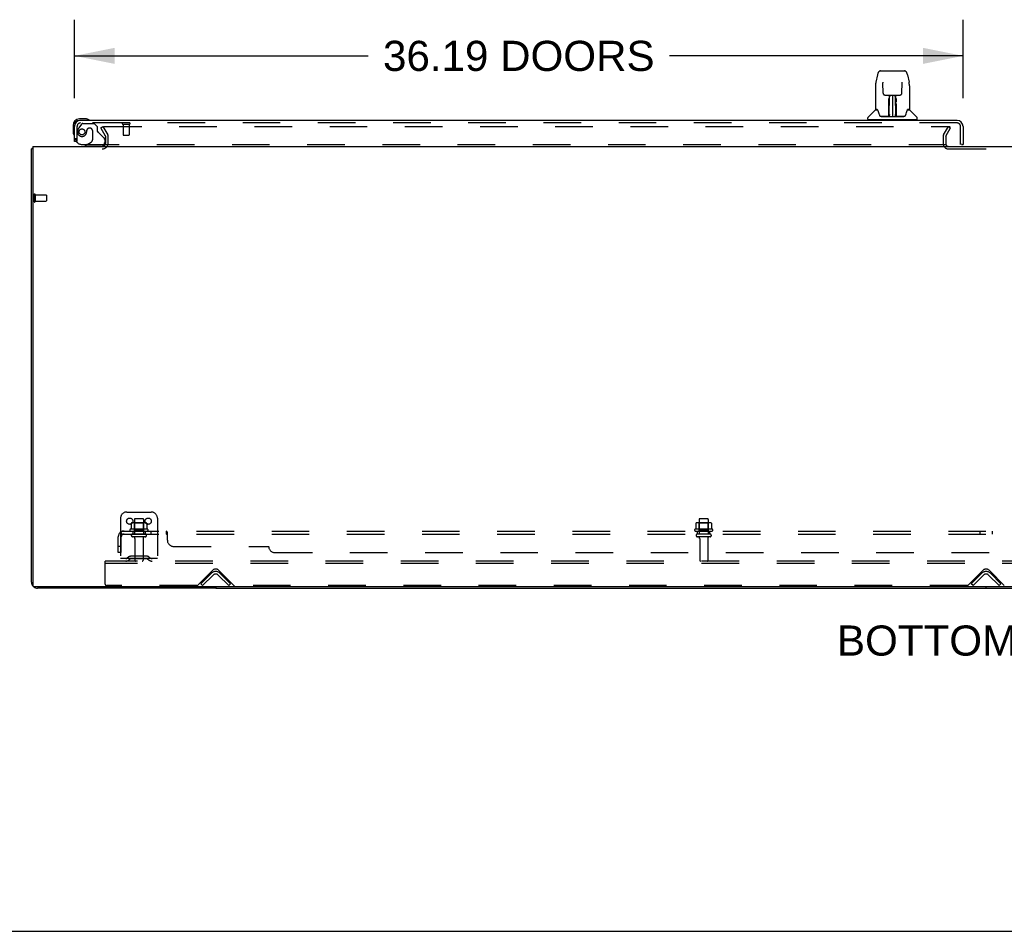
# Model space of a CAD drawing. Header units: inches. Extents: x 0 to 278, y 0 to 180.
# Tile 2 of 84: x 57 to 97, y 0 to 37. Entities that reach past the tile are written whole.
import ezdxf

# ---------------------------------------------------------------- set-up
doc = ezdxf.new("R2010")
doc.units = ezdxf.units.IN
doc.header["$LTSCALE"] = 15.310625
doc.header["$MEASUREMENT"] = 0
doc.linetypes.add('HIDDEN', pattern=[0.2, 0.1, -0.1])
doc.layers.get('0').update_dxf_attribs({"linetype": 'CONTINUOUS'})
for name, color, linetype in [('DEFAULT_2', 8, 'HIDDEN'), ('DIMENSIONS', 7, 'CONTINUOUS'), ('LEFTHAND_DOOR_ASSEMBLY', 7, 'CONTINUOUS'), ('SUBPANEL', 7, 'CONTINUOUS')]:
    doc.layers.add(name, color=color, linetype=linetype)
doc.styles.get("Standard").update_dxf_attribs({"font": 'arial.ttf'})
doc.dimstyles.new('DIMSTYLE_1', dxfattribs={"dimtxt": 1.228125, "dimasz": 1.6375, "dimexe": 0.09, "dimexo": 0.07, "dimgap": 0.0375, "dimtad": 0, "dimtih": 1, "dimtoh": 1, "dimzin": 4, "dimdsep": 46, "dimtxsty": 'Standard', "dimblk": '_FILLED', "dimblk1": '_FILLED', "dimblk2": '_FILLED', "dimcen": 0.09, "dimadec": 3, "dimazin": 1, "dimtfac": 1, "dimtdec": 3, "dimtofl": 0, "dimtmove": 0, "dimatfit": 3, "dimldrblk": '_FILLED', "dimfxl": 0, "dimtolj": 1, "dimtzin": 4, "dimarcsym": 0})

# ---------------------------------------------------------------- blocks, each defined once
blk = doc.blocks.new('_FILLED')
at = {"color": 0, "linetype": 'ByBlock'}
blk.add_solid([(0, 0), (-1, 0.2), (-1, -0.2)], dxfattribs=at)
blk = doc.blocks.new('*D6')
at = {"layer": 'DIMENSIONS', "color": 2, "linetype": 'Continuous'}
for p, q in [((59.447, 33.936), (59.447, 37.14)), ((95.634, 33.936), (95.634, 37.14)), ((59.447, 35.666), (71.402, 35.666)), ((95.634, 35.666), (83.679, 35.666))]:
    blk.add_line(p, q, dxfattribs=at)
at = {"layer": 'DIMENSIONS', "color": 2, "linetype": 'Continuous', "xscale": 1.6375, "yscale": 1.6375, "zscale": 1.6375, "rotation": 180}
blk.add_blockref('_FILLED', (59.447, 35.666), dxfattribs=at)
at = {"layer": 'DIMENSIONS', "color": 2, "linetype": 'Continuous', "xscale": 1.6375, "yscale": 1.6375, "zscale": 1.6375}
blk.add_blockref('_FILLED', (95.634, 35.666), dxfattribs=at)
at = {"layer": 'DIMENSIONS', "color": 2, "linetype": 'Continuous', "insert": (77.541, 36.28), "char_height": 1.22812, "width": 11.04856, "attachment_point": 2, "line_spacing_factor": 0.9}
blk.add_mtext('36.19 DOORS', dxfattribs=at)

msp = doc.modelspace()

# ---------------------------------------------------------------- linework, layer by layer
at = {"color": 3, "linetype": 'Continuous'}
for p, q in [((57.697, 14.225), (57.697, 31.875)), ((57.749, 31.979), (57.749, 14.091)), ((57.749, 31.979), (135.395, 31.979)), ((135.335, 14.031), (57.809, 14.031)), ((65.197, 13.979), (57.943, 13.979))]:
    msp.add_line(p, q, dxfattribs=at)
at = {"color": 7, "linetype": 'Continuous'}
for p, q in [((57.749, 31.875), (57.697, 31.875)), ((65.197, 14.031), (65.197, 13.979)), ((65.197, 13.979), (127.947, 13.979)), ((96.572, 13.979), (96.572, 14.031)), ((0, 0), (278.375, 0))]:
    msp.add_line(p, q, dxfattribs=at)
at = {"color": 3, "linetype": 'Continuous'}
for points in [[(57.732, 31.891), (57.725, 31.889), (57.721, 31.888), (57.717, 31.887), (57.714, 31.887), (57.712, 31.886), (57.709, 31.885), (57.706, 31.884), (57.704, 31.883), (57.702, 31.882), (57.7, 31.881), (57.699, 31.88), (57.698, 31.879), (57.697, 31.878), (57.697, 31.876), (57.697, 31.875)], [(57.749, 31.895), (57.749, 31.894), (57.745, 31.893), (57.74, 31.892), (57.736, 31.891), (57.732, 31.891)]]:
    msp.add_lwpolyline(points, dxfattribs=at)
for centre, radius, start, end in [((60.575, 32.121), 0.142, 270, 333.5334), ((57.943, 14.225), 0.246, 180, 219.4399), ((57.809, 14.091), 0.06, 180, 270), ((57.943, 14.225), 0.246, 230.5601, 270)]:
    msp.add_arc(centre, radius, start, end, dxfattribs=at)
at = {"layer": 'DEFAULT_2', "color": 8, "linetype": 'HIDDEN'}
for p, q in [((60.517, 32.739), (60.607, 32.791)), ((60.713, 32.4), (60.517, 32.739)), ((60.607, 32.791), (60.803, 32.452)), ((60.653, 32.791), (95.103, 32.791)), ((94.84, 32.452), (95.036, 32.791)), ((94.93, 32.4), (95.126, 32.739)), ((95.036, 32.791), (95.126, 32.739)), ((60.718, 32.121), (60.718, 32.383)), ((60.822, 32.121), (60.822, 32.383)), ((94.822, 32.383), (94.822, 32.094)), ((94.926, 32.383), (94.926, 32.094)), ((95.041, 31.875), (98.103, 31.875)), ((57.801, 30.017), (57.801, 29.733)), ((57.844, 30.017), (57.844, 29.733)), ((57.844, 29.999), (58.291, 29.999)), ((57.844, 29.751), (58.291, 29.751)), ((58.301, 29.989), (58.301, 29.761)), ((61.572, 17.083), (62.572, 17.083)), ((61.322, 16.833), (61.322, 15.083)), ((61.753, 16.622), (61.753, 16.404)), ((62.327, 16.644), (61.816, 16.644)), ((61.888, 16.624), (61.868, 16.644)), ((61.884, 16.778), (61.884, 16.183)), ((61.888, 16.328), (61.888, 16.624)), ((62.255, 16.624), (61.888, 16.624)), ((62.229, 16.808), (61.914, 16.808)), ((62.255, 16.624), (62.275, 16.644)), ((62.255, 16.328), (62.255, 16.624)), ((62.259, 16.778), (62.259, 16.183)), ((62.391, 16.622), (62.391, 16.404)), ((62.822, 16.833), (62.822, 15.083)), ((84.753, 16.622), (84.753, 16.404)), ((85.327, 16.644), (84.816, 16.644)), ((84.888, 16.624), (84.868, 16.644)), ((84.884, 16.778), (84.884, 16.183)), ((84.888, 16.328), (84.888, 16.624)), ((85.255, 16.624), (84.888, 16.624)), ((85.229, 16.808), (84.914, 16.808)), ((85.255, 16.624), (85.275, 16.644)), ((85.255, 16.328), (85.255, 16.624)), ((85.259, 16.778), (85.259, 16.183)), ((85.391, 16.622), (85.391, 16.404)), ((62.428, 16.378), (61.716, 16.378)), ((61.738, 16.308), (62.406, 16.308)), ((62.329, 16.183), (61.814, 16.183)), ((62.329, 16.073), (61.814, 16.073)), ((61.888, 16.328), (61.868, 16.308)), ((62.255, 16.328), (61.888, 16.328)), ((62.255, 16.328), (62.275, 16.308)), ((85.428, 16.378), (84.716, 16.378)), ((84.738, 16.308), (85.406, 16.308)), ((85.329, 16.183), (84.814, 16.183)), ((85.329, 16.073), (84.814, 16.073)), ((84.888, 16.328), (84.868, 16.308)), ((85.255, 16.328), (84.888, 16.328)), ((85.255, 16.328), (85.275, 16.308)), ((61.907, 16.01), (61.907, 15.113)), ((62.237, 16.01), (62.237, 15.113)), ((84.907, 16.01), (84.907, 15.113)), ((85.237, 16.01), (85.237, 15.113)), ((61.665, 15.255), (61.597, 15.206)), ((62.412, 15.277), (61.731, 15.277)), ((61.897, 15.277), (61.897, 15.173)), ((62.247, 15.277), (62.247, 15.173)), ((62.479, 15.255), (62.547, 15.206)), ((60.697, 14.979), (60.697, 15.083)), ((132.447, 15.083), (60.697, 15.083)), ((60.697, 14.145), (60.697, 14.979)), ((132.447, 14.979), (60.697, 14.979)), ((62.822, 15.187), (61.322, 15.187)), ((61.725, 15.171), (61.657, 15.122)), ((62.412, 15.173), (61.731, 15.173)), ((62.418, 15.171), (62.486, 15.122)), ((64.456, 14.092), (65.064, 14.7)), ((64.593, 14.156), (65.023, 14.586)), ((64.666, 14.083), (65.096, 14.512)), ((65.298, 14.512), (65.727, 14.083)), ((65.329, 14.7), (65.938, 14.092)), ((65.371, 14.586), (65.801, 14.156)), ((95.831, 14.092), (96.439, 14.7)), ((95.968, 14.156), (96.398, 14.586)), ((96.041, 14.083), (96.471, 14.512)), ((96.673, 14.512), (97.102, 14.083)), ((96.704, 14.7), (97.313, 14.092)), ((96.746, 14.586), (97.176, 14.156)), ((64.434, 14.083), (60.759, 14.083)), ((64.666, 14.083), (64.593, 14.156)), ((65.727, 14.083), (65.801, 14.156)), ((95.809, 14.083), (65.959, 14.083)), ((96.041, 14.083), (95.968, 14.156)), ((97.102, 14.083), (97.176, 14.156))]:
    msp.add_line(p, q, dxfattribs=at)
for points in [[(60.633, 32.774), (60.633, 32.776), (60.634, 32.778), (60.634, 32.78), (60.635, 32.781), (60.636, 32.783), (60.638, 32.785), (60.639, 32.786), (60.641, 32.787), (60.643, 32.789), (60.645, 32.79), (60.647, 32.79), (60.649, 32.791), (60.651, 32.791), (60.653, 32.791)], [(60.635, 32.766), (60.635, 32.768), (60.634, 32.77), (60.634, 32.772), (60.633, 32.774), (60.633, 32.774)], [(61.759, 16.632), (61.757, 16.631), (61.756, 16.63), (61.755, 16.629), (61.754, 16.627), (61.753, 16.625), (61.753, 16.624), (61.753, 16.622)], [(62.385, 16.632), (62.386, 16.631), (62.388, 16.63), (62.389, 16.629), (62.39, 16.627), (62.39, 16.625), (62.391, 16.624), (62.391, 16.622)], [(84.759, 16.632), (84.757, 16.631), (84.756, 16.63), (84.755, 16.629), (84.754, 16.627), (84.753, 16.625), (84.753, 16.624), (84.753, 16.622)], [(85.385, 16.632), (85.386, 16.631), (85.388, 16.63), (85.389, 16.629), (85.39, 16.627), (85.39, 16.625), (85.391, 16.624), (85.391, 16.622)], [(61.753, 16.404), (61.753, 16.403), (61.753, 16.402), (61.752, 16.401), (61.752, 16.4), (61.752, 16.399), (61.751, 16.399), (61.751, 16.398), (61.751, 16.398), (61.75, 16.397), (61.75, 16.397), (61.75, 16.397), (61.749, 16.397), (61.749, 16.396), (61.749, 16.396), (61.748, 16.396), (61.748, 16.396), (61.748, 16.396), (61.748, 16.395)], [(62.396, 16.395), (62.396, 16.396), (62.395, 16.396), (62.395, 16.396), (62.395, 16.396), (62.395, 16.396), (62.394, 16.397), (62.394, 16.397), (62.394, 16.397), (62.393, 16.397), (62.393, 16.398), (62.393, 16.398), (62.392, 16.399), (62.392, 16.399), (62.392, 16.4), (62.391, 16.401), (62.391, 16.402), (62.391, 16.403), (62.391, 16.404)], [(84.753, 16.404), (84.753, 16.403), (84.753, 16.402), (84.752, 16.401), (84.752, 16.4), (84.752, 16.399), (84.751, 16.399), (84.751, 16.398), (84.751, 16.398), (84.75, 16.397), (84.75, 16.397), (84.75, 16.397), (84.749, 16.397), (84.749, 16.396), (84.749, 16.396), (84.748, 16.396), (84.748, 16.396), (84.748, 16.396), (84.748, 16.395)], [(85.396, 16.395), (85.396, 16.396), (85.395, 16.396), (85.395, 16.396), (85.395, 16.396), (85.395, 16.396), (85.394, 16.397), (85.394, 16.397), (85.394, 16.397), (85.393, 16.397), (85.393, 16.398), (85.393, 16.398), (85.392, 16.399), (85.392, 16.399), (85.392, 16.4), (85.391, 16.401), (85.391, 16.402), (85.391, 16.403), (85.391, 16.404)]]:
    msp.add_lwpolyline(points, dxfattribs=at)
for centre in [(61.697, 16.708), (62.447, 16.708)]:
    msp.add_circle(centre, 0.128, dxfattribs=at)
for centre, radius, start, end in [((60.575, 32.121), 0.246, 270, 360), ((60.575, 32.121), 0.142, 333.5334, 360), ((60.685, 32.383), 0.033, 0, 30), ((60.685, 32.383), 0.137, 0, 30), ((94.959, 32.383), 0.137, 150, 180), ((95.041, 32.094), 0.219, 180, 270), ((94.959, 32.383), 0.033, 150, 180), ((95.041, 32.094), 0.115, 180, 270), ((57.822, 30.017), 0.0215, 0, 180), ((57.822, 29.733), 0.0215, 180, 360), ((58.291, 29.989), 0.01, 0, 90), ((58.291, 29.761), 0.01, 270, 360), ((61.572, 16.833), 0.25, 90, 180), ((62.572, 16.833), 0.25, 0, 90), ((61.816, 16.503), 0.141, 90, 113.95), ((61.914, 16.778), 0.03, 90, 180), ((62.229, 16.778), 0.03, 0, 90), ((62.327, 16.503), 0.141, 66.05, 90), ((84.816, 16.503), 0.141, 90, 113.95), ((84.914, 16.778), 0.03, 90, 180), ((85.229, 16.778), 0.03, 0, 90), ((85.327, 16.503), 0.141, 66.05, 90), ((61.738, 16.346), 0.0384, 124.4497, 270), ((62.072, 15.778), 0.698, 117.6814, 120.6631), ((61.814, 16.128), 0.055, 90, 270), ((61.844, 16.01), 0.0625, 0, 90), ((62.299, 16.01), 0.0625, 90, 180), ((62.329, 16.128), 0.055, 270, 90), ((62.072, 15.778), 0.698, 59.3369, 62.3186), ((62.406, 16.346), 0.0384, 270, 55.5503), ((84.738, 16.346), 0.0384, 124.4497, 270), ((85.072, 15.778), 0.698, 117.6814, 120.6631), ((84.814, 16.128), 0.055, 90, 270), ((84.844, 16.01), 0.0625, 0, 90), ((85.299, 16.01), 0.0625, 90, 180), ((85.329, 16.128), 0.055, 270, 90), ((85.072, 15.778), 0.698, 59.3369, 62.3186), ((85.406, 16.346), 0.0384, 270, 55.5503), ((61.731, 15.163), 0.114, 90, 125.7539), ((62.412, 15.163), 0.114, 54.2461, 90), ((61.536, 15.291), 0.104, 270, 305.7539), ((61.536, 15.291), 0.208, 270, 305.7539), ((61.731, 15.163), 0.01, 90, 125.7539), ((61.937, 15.113), 0.03, 180, 270), ((62.207, 15.113), 0.03, 270, 360), ((62.412, 15.163), 0.01, 54.2461, 90), ((62.608, 15.291), 0.208, 234.2461, 270), ((62.608, 15.291), 0.104, 234.2461, 270), ((84.937, 15.113), 0.03, 180, 270), ((85.207, 15.113), 0.03, 270, 360), ((65.197, 14.412), 0.246, 45, 135), ((65.197, 14.568), 0.188, 45, 135), ((65.197, 14.412), 0.142, 45, 135), ((96.572, 14.412), 0.246, 45, 135), ((96.572, 14.568), 0.188, 45, 135), ((96.572, 14.412), 0.142, 45, 135), ((60.759, 14.145), 0.0625, 180, 270), ((64.434, 14.113), 0.03, 270, 315), ((65.959, 14.113), 0.03, 225, 270), ((95.809, 14.113), 0.03, 270, 315)]:
    msp.add_arc(centre, radius, start, end, dxfattribs=at)
at = {"layer": 'LEFTHAND_DOOR_ASSEMBLY', "color": 7, "linetype": 'Continuous'}
for p, q in [((92.151, 34.898), (92.085, 34.593)), ((92.275, 35.052), (93.244, 35.052)), ((93.244, 35.052), (93.244, 35.052)), ((93.368, 34.898), (93.433, 34.593)), ((92.371, 34.588), (92.372, 34.584)), ((92.372, 34.584), (92.372, 34.58)), ((92.372, 34.58), (92.372, 34.574)), ((92.372, 34.574), (92.372, 34.563)), ((92.379, 34.146), (92.372, 34.563)), ((93.139, 34.146), (93.147, 34.569)), ((93.147, 34.578), (93.147, 34.583)), ((93.147, 34.569), (93.147, 34.578)), ((92.07, 34.449), (92.07, 33.486)), ((92.07, 34.449), (92.07, 34.449)), ((93.448, 34.449), (93.448, 33.486)), ((92.46, 34.068), (92.52, 34.068)), ((92.56, 34.069), (92.958, 34.069)), ((92.609, 33.899), (92.609, 33.929)), ((92.609, 33.865), (92.609, 33.899)), ((92.609, 33.828), (92.609, 33.865)), ((92.609, 33.79), (92.609, 33.828)), ((92.616, 33.714), (92.617, 33.79)), ((92.617, 33.714), (92.616, 33.694)), ((92.616, 33.694), (92.616, 33.686)), ((92.616, 33.686), (92.618, 33.686)), ((92.62, 34.069), (92.617, 33.714)), ((92.617, 33.935), (92.617, 33.904)), ((92.617, 33.904), (92.617, 33.868)), ((92.617, 33.868), (92.617, 33.83)), ((92.617, 33.83), (92.617, 33.79)), ((92.618, 33.686), (92.617, 33.61)), ((92.633, 33.844), (92.618, 33.844)), ((92.618, 33.826), (92.632, 33.826)), ((92.622, 33.209), (92.637, 34.069)), ((92.645, 34.069), (92.645, 34.064)), ((92.645, 34.064), (92.645, 34.015)), ((92.759, 34.069), (92.759, 33.198)), ((92.874, 34.015), (92.873, 34.069)), ((92.897, 33.209), (92.882, 34.069)), ((92.901, 33.844), (92.886, 33.844)), ((92.886, 33.826), (92.901, 33.826)), ((92.902, 33.714), (92.899, 34.069)), ((92.9, 33.686), (92.901, 33.61)), ((92.902, 33.849), (92.901, 33.886)), ((92.902, 33.81), (92.902, 33.849)), ((92.903, 33.714), (92.902, 33.81)), ((92.902, 33.694), (92.902, 33.714)), ((92.902, 33.686), (92.902, 33.694)), ((92.903, 33.695), (92.903, 33.705)), ((92.903, 33.667), (92.903, 33.695)), ((92.909, 33.929), (92.909, 33.899)), ((92.909, 33.899), (92.909, 33.865)), ((92.909, 33.865), (92.91, 33.828)), ((92.91, 33.828), (92.91, 33.79)), ((92.999, 34.068), (93.059, 34.068)), ((92.062, 33.461), (91.767, 33.166)), ((92.139, 33.478), (92.078, 33.478)), ((92.083, 33.47), (92.144, 33.47)), ((92.141, 33.475), (92.142, 33.474)), ((92.605, 33.222), (92.608, 33.543)), ((92.615, 33.517), (92.608, 33.517)), ((92.612, 33.222), (92.615, 33.517)), ((92.616, 33.263), (92.618, 33.354)), ((92.617, 33.61), (92.617, 33.61)), ((92.617, 33.602), (92.617, 33.609)), ((92.618, 33.591), (92.617, 33.602)), ((92.62, 33.602), (92.617, 33.602)), ((92.617, 33.6), (92.626, 33.6)), ((92.618, 33.354), (92.618, 33.59)), ((92.893, 33.6), (92.901, 33.6)), ((92.901, 33.602), (92.899, 33.602)), ((92.901, 33.609), (92.901, 33.608)), ((92.901, 33.608), (92.901, 33.596)), ((92.901, 33.596), (92.901, 33.593)), ((92.901, 33.593), (92.901, 33.592)), ((92.901, 33.354), (92.901, 33.59)), ((92.901, 33.354), (92.903, 33.263)), ((92.904, 33.517), (92.906, 33.222)), ((92.911, 33.543), (92.913, 33.222)), ((93.372, 33.466), (93.376, 33.474)), ((93.374, 33.47), (93.436, 33.47)), ((93.376, 33.474), (93.376, 33.474)), ((93.38, 33.478), (93.38, 33.478)), ((93.44, 33.478), (93.38, 33.478)), ((93.457, 33.461), (93.752, 33.166)), ((59.906, 33.097), (59.65, 33.097)), ((59.693, 33.037), (59.65, 33.037)), ((59.944, 33.094), (59.906, 33.097)), ((91.755, 33.084), (91.755, 33.139)), ((91.763, 33.076), (93.755, 33.076)), ((91.814, 33.076), (91.814, 33.037)), ((92.607, 33.202), (92.274, 33.202)), ((92.295, 33.194), (93.224, 33.194)), ((92.608, 33.202), (92.607, 33.202)), ((92.609, 33.198), (92.608, 33.199)), ((92.611, 33.204), (92.611, 33.202)), ((92.615, 33.234), (92.616, 33.263)), ((92.615, 33.234), (92.616, 33.21)), ((92.615, 33.224), (92.615, 33.234)), ((92.615, 33.217), (92.615, 33.224)), ((92.615, 33.215), (92.615, 33.217)), ((92.615, 33.213), (92.615, 33.215)), ((92.615, 33.213), (92.615, 33.213)), ((92.615, 33.212), (92.615, 33.213)), ((92.621, 33.199), (92.626, 33.194)), ((92.632, 33.277), (92.623, 33.277)), ((92.625, 33.202), (92.624, 33.202)), ((92.632, 33.277), (92.63, 33.2)), ((92.63, 33.2), (92.759, 33.198)), ((92.759, 33.198), (92.888, 33.2)), ((92.888, 33.2), (92.887, 33.277)), ((92.896, 33.277), (92.887, 33.277)), ((92.892, 33.194), (92.898, 33.199)), ((92.895, 33.202), (92.893, 33.202)), ((92.903, 33.263), (92.903, 33.236)), ((92.903, 33.236), (92.904, 33.223)), ((92.903, 33.21), (92.903, 33.234)), ((92.903, 33.21), (92.903, 33.208)), ((92.904, 33.223), (92.904, 33.22)), ((92.904, 33.22), (92.904, 33.217)), ((92.904, 33.217), (92.904, 33.216)), ((92.904, 33.216), (92.904, 33.214)), ((92.904, 33.214), (92.904, 33.213)), ((92.904, 33.213), (92.904, 33.212)), ((92.904, 33.212), (92.904, 33.211)), ((92.907, 33.202), (92.907, 33.204)), ((92.907, 33.204), (92.908, 33.203)), ((92.909, 33.197), (92.91, 33.198)), ((93.245, 33.202), (92.912, 33.202)), ((93.704, 33.076), (93.704, 33.037)), ((93.763, 33.084), (93.763, 33.139)), ((59.387, 32.834), (59.387, 32.577)), ((59.387, 32.577), (59.39, 32.539)), ((59.447, 32.834), (59.447, 32.79)), ((59.522, 32.183), (59.447, 32.183)), ((59.958, 32.058), (59.889, 32.018)), ((59.889, 31.979), (59.889, 32.018)), ((95.572, 32.058), (95.634, 32.058))]:
    msp.add_line(p, q, dxfattribs=at)
at = {"layer": 'LEFTHAND_DOOR_ASSEMBLY', "color": 3, "linetype": 'Continuous'}
for p, q in [((95.388, 33.037), (59.693, 33.037)), ((59.447, 32.183), (59.447, 32.79)), ((95.634, 32.79), (95.634, 32.058))]:
    msp.add_line(p, q, dxfattribs=at)
at = {"layer": 'LEFTHAND_DOOR_ASSEMBLY', "color": 8, "linetype": 'HIDDEN'}
for p, q in [((95.388, 32.933), (59.693, 32.933)), ((59.791, 32.912), (60.243, 32.912)), ((60.369, 32.786), (60.243, 32.912)), ((61.409, 32.89), (61.693, 32.89)), ((61.427, 32.89), (61.427, 32.443)), ((61.675, 32.89), (61.675, 32.443)), ((59.551, 32.183), (59.551, 32.79)), ((59.727, 32.878), (59.625, 32.734)), ((59.948, 32.622), (59.948, 32.633)), ((60.079, 32.72), (60.046, 32.72)), ((60.177, 32.622), (60.177, 32.242)), ((60.369, 32.786), (60.369, 32.607)), ((60.427, 32.548), (60.647, 32.329)), ((95.53, 32.058), (95.53, 32.79)), ((59.551, 32.183), (59.522, 32.183)), ((59.958, 32.058), (60.127, 32.156)), ((60.676, 32.258), (60.676, 32.136)), ((61.437, 32.433), (61.665, 32.433)), ((59.739, 32.058), (95.572, 32.058)), ((60.519, 31.979), (59.889, 31.979))]:
    msp.add_line(p, q, dxfattribs=at)
at = {"layer": 'LEFTHAND_DOOR_ASSEMBLY', "color": 7, "linetype": 'Continuous'}
for points in [[(92.275, 35.052), (92.271, 35.052), (92.258, 35.051), (92.245, 35.047), (92.233, 35.042), (92.221, 35.036), (92.211, 35.028), (92.202, 35.019), (92.194, 35.009), (92.187, 34.999), (92.18, 34.987), (92.174, 34.975), (92.168, 34.961), (92.163, 34.946), (92.158, 34.93), (92.153, 34.911), (92.151, 34.898)], [(93.368, 34.898), (93.365, 34.911), (93.36, 34.93), (93.355, 34.946), (93.35, 34.962), (93.344, 34.975), (93.338, 34.988), (93.332, 34.999), (93.325, 35.01), (93.316, 35.019), (93.307, 35.028), (93.297, 35.036), (93.285, 35.043), (93.273, 35.048), (93.26, 35.051), (93.247, 35.052), (93.244, 35.052)], [(92.085, 34.593), (92.08, 34.562), (92.074, 34.522), (92.071, 34.482), (92.07, 34.449)], [(92.371, 34.592), (92.371, 34.592), (92.371, 34.592), (92.371, 34.591), (92.371, 34.59), (92.371, 34.589), (92.371, 34.588)], [(93.147, 34.583), (93.147, 34.587), (93.147, 34.588), (93.147, 34.59), (93.147, 34.591), (93.147, 34.591), (93.147, 34.591)], [(93.448, 34.449), (93.447, 34.483), (93.444, 34.523), (93.439, 34.563), (93.433, 34.593)], [(92.379, 34.146), (92.38, 34.139), (92.382, 34.128), (92.385, 34.118), (92.39, 34.108), (92.396, 34.098), (92.404, 34.09), (92.413, 34.083), (92.422, 34.077), (92.432, 34.073), (92.443, 34.07), (92.454, 34.068), (92.458, 34.068)], [(93.06, 34.068), (93.066, 34.068), (93.077, 34.07), (93.088, 34.073), (93.098, 34.078), (93.107, 34.084), (93.116, 34.091), (93.123, 34.1), (93.129, 34.109), (93.134, 34.119), (93.137, 34.13), (93.139, 34.141), (93.139, 34.146)], [(92.52, 34.068), (92.529, 34.068), (92.54, 34.069), (92.551, 34.069), (92.56, 34.069)], [(92.608, 33.618), (92.609, 33.641), (92.609, 33.662), (92.609, 33.682), (92.609, 33.699)], [(92.617, 33.935), (92.617, 33.933), (92.616, 33.932), (92.615, 33.931), (92.613, 33.93), (92.612, 33.929), (92.609, 33.929)], [(92.616, 33.694), (92.617, 33.694), (92.618, 33.69), (92.618, 33.686)], [(92.9, 33.686), (92.901, 33.69), (92.902, 33.694)], [(92.901, 33.886), (92.901, 33.92), (92.901, 33.935)], [(92.91, 33.699), (92.91, 33.682), (92.91, 33.662), (92.91, 33.641), (92.91, 33.618), (92.91, 33.594), (92.911, 33.543)], [(92.958, 34.069), (92.967, 34.069), (92.978, 34.069), (92.99, 34.068), (92.998, 34.068)], [(92.138, 33.478), (92.138, 33.478), (92.138, 33.478), (92.139, 33.478)], [(92.139, 33.478), (92.139, 33.477), (92.14, 33.477), (92.141, 33.476), (92.141, 33.475)], [(92.141, 33.475), (92.141, 33.476), (92.14, 33.477), (92.14, 33.477), (92.14, 33.478), (92.14, 33.478)], [(92.148, 33.47), (92.146, 33.471), (92.144, 33.472), (92.143, 33.473), (92.142, 33.474), (92.141, 33.475)], [(92.142, 33.474), (92.146, 33.467), (92.16, 33.439), (92.175, 33.403), (92.19, 33.361), (92.206, 33.313), (92.221, 33.266)], [(92.608, 33.543), (92.608, 33.569), (92.608, 33.618)], [(92.901, 33.592), (92.901, 33.591), (92.901, 33.591), (92.901, 33.591)], [(92.904, 33.517), (92.903, 33.597), (92.903, 33.622), (92.903, 33.645), (92.903, 33.667)], [(93.298, 33.266), (93.312, 33.311), (93.328, 33.359), (93.343, 33.401), (93.358, 33.438), (93.372, 33.466)], [(93.377, 33.475), (93.376, 33.474), (93.375, 33.473), (93.374, 33.472), (93.373, 33.471), (93.371, 33.47)], [(93.376, 33.474), (93.377, 33.475), (93.377, 33.475)], [(93.377, 33.475), (93.378, 33.476), (93.379, 33.477), (93.379, 33.477), (93.38, 33.478)], [(93.378, 33.478), (93.379, 33.478), (93.379, 33.477), (93.378, 33.477), (93.378, 33.476), (93.377, 33.475)], [(92.221, 33.266), (92.224, 33.257), (92.228, 33.244), (92.233, 33.234), (92.238, 33.225), (92.244, 33.218)], [(92.244, 33.218), (92.249, 33.212), (92.256, 33.207), (92.263, 33.204), (92.271, 33.202), (92.273, 33.202)], [(92.608, 33.199), (92.607, 33.199), (92.607, 33.199), (92.606, 33.199), (92.606, 33.198), (92.605, 33.198), (92.604, 33.197)], [(92.605, 33.202), (92.607, 33.202), (92.608, 33.203), (92.61, 33.204), (92.611, 33.206), (92.612, 33.208), (92.612, 33.21)], [(92.614, 33.21), (92.614, 33.208), (92.613, 33.206), (92.612, 33.204), (92.611, 33.203), (92.609, 33.202), (92.608, 33.202)], [(92.608, 33.202), (92.609, 33.202), (92.61, 33.203), (92.611, 33.204)], [(92.611, 33.204), (92.612, 33.205), (92.613, 33.206), (92.614, 33.207), (92.614, 33.207), (92.614, 33.208), (92.614, 33.208), (92.614, 33.209), (92.614, 33.209), (92.614, 33.209), (92.614, 33.21), (92.614, 33.21), (92.614, 33.21), (92.615, 33.21), (92.615, 33.211), (92.615, 33.211), (92.615, 33.211), (92.615, 33.212)], [(92.612, 33.203), (92.613, 33.204), (92.615, 33.206)], [(92.614, 33.206), (92.614, 33.205), (92.615, 33.204), (92.617, 33.203), (92.618, 33.201), (92.62, 33.2), (92.621, 33.199)], [(92.615, 33.206), (92.615, 33.208), (92.616, 33.21)], [(92.621, 33.203), (92.62, 33.203), (92.619, 33.203), (92.618, 33.204), (92.617, 33.205), (92.616, 33.206), (92.616, 33.206), (92.615, 33.207), (92.615, 33.207)], [(92.624, 33.202), (92.624, 33.202), (92.623, 33.202), (92.622, 33.202), (92.621, 33.203)], [(92.897, 33.202), (92.896, 33.202), (92.895, 33.202)], [(92.904, 33.208), (92.903, 33.207), (92.902, 33.206), (92.902, 33.205), (92.901, 33.204), (92.9, 33.203), (92.898, 33.203), (92.897, 33.202)], [(92.898, 33.199), (92.899, 33.2), (92.9, 33.201), (92.901, 33.202), (92.902, 33.203), (92.903, 33.204), (92.904, 33.205), (92.904, 33.206), (92.904, 33.206)], [(92.903, 33.208), (92.904, 33.206), (92.905, 33.204), (92.907, 33.203), (92.907, 33.203)], [(92.904, 33.211), (92.904, 33.211), (92.904, 33.211), (92.904, 33.21), (92.904, 33.21), (92.904, 33.21), (92.904, 33.21), (92.904, 33.209), (92.904, 33.209), (92.904, 33.209), (92.904, 33.208), (92.905, 33.208), (92.905, 33.207), (92.905, 33.206), (92.906, 33.205), (92.907, 33.204)], [(92.906, 33.21), (92.906, 33.208), (92.907, 33.206), (92.908, 33.204), (92.91, 33.203), (92.912, 33.202), (92.914, 33.202)], [(92.908, 33.203), (92.909, 33.203), (92.91, 33.202)], [(92.909, 33.197), (92.909, 33.196), (92.909, 33.196), (92.909, 33.196), (92.91, 33.195), (92.91, 33.195), (92.91, 33.195), (92.911, 33.196), (92.912, 33.196), (92.912, 33.196), (92.913, 33.196), (92.914, 33.197), (92.914, 33.197)], [(92.91, 33.202), (92.912, 33.202), (92.912, 33.202)], [(93.245, 33.202), (93.247, 33.202), (93.255, 33.204), (93.262, 33.207), (93.269, 33.212), (93.275, 33.218)], [(93.275, 33.218), (93.28, 33.225), (93.285, 33.234), (93.29, 33.244), (93.295, 33.256), (93.298, 33.266)]]:
    msp.add_lwpolyline(points, dxfattribs=at)
at = {"layer": 'LEFTHAND_DOOR_ASSEMBLY', "color": 8, "linetype": 'HIDDEN'}
msp.add_circle((59.751, 32.57), 0.12, dxfattribs=at)
at = {"layer": 'LEFTHAND_DOOR_ASSEMBLY', "color": 7, "linetype": 'Continuous'}
for centre, radius, start, end in [((92.083, 33.44), 0.0295, 90, 135), ((92.078, 33.486), 0.00787, 180, 270), ((92.62, 33.593), 0.00886, 359, 89), ((92.899, 33.593), 0.00886, 91, 181), ((93.436, 33.44), 0.0295, 45, 90), ((93.44, 33.486), 0.00787, 270, 360), ((59.65, 32.834), 0.263, 90, 180), ((59.65, 32.834), 0.203, 90, 180), ((59.906, 32.847), 0.25, 59.1101, 90), ((60.027, 33.052), 0.015, 270, 353.6204), ((60.027, 33.048), 0.015, 6.3796, 59.1101), ((91.795, 33.139), 0.0394, 135, 180), ((91.763, 33.084), 0.00787, 180, 270), ((92.619, 33.202), 0.00787, 182, 258.8695), ((92.631, 33.209), 0.00886, 179.0026, 269), ((92.888, 33.209), 0.00886, 271, 1), ((92.899, 33.202), 0.00787, 281.1329, 358), ((93.724, 33.139), 0.0394, 0, 45), ((93.755, 33.084), 0.00787, 270, 360), ((59.637, 32.577), 0.25, 180, 210.8899), ((59.435, 32.457), 0.015, 210.8899, 263.6204), ((59.432, 32.457), 0.015, 276.3796, 360), ((60.519, 32.136), 0.157, 270, 330.1697)]:
    msp.add_arc(centre, radius, start, end, dxfattribs=at)
at = {"layer": 'LEFTHAND_DOOR_ASSEMBLY', "color": 3, "linetype": 'Continuous'}
for centre, radius, start, end in [((59.693, 32.79), 0.246, 90, 180), ((95.388, 32.79), 0.246, 0, 90), ((95.572, 32.078), 0.02, 270, 360)]:
    msp.add_arc(centre, radius, start, end, dxfattribs=at)
at = {"layer": 'LEFTHAND_DOOR_ASSEMBLY', "color": 8, "linetype": 'HIDDEN'}
for centre, radius, start, end in [((59.693, 32.79), 0.142, 90, 180), ((59.791, 32.833), 0.079, 90, 144.9), ((61.409, 32.911), 0.0215, 90, 270), ((61.693, 32.911), 0.0215, 270, 90), ((95.388, 32.79), 0.142, 0, 90), ((59.751, 32.57), 0.187, 163.1561, 342.1518), ((59.941, 32.512), 0.386, 144.9, 163.1561), ((59.555, 32.633), 0.393, 342.0702, 358.3401), ((60.046, 32.622), 0.098, 90, 180), ((60.079, 32.622), 0.098, 0, 90), ((60.408, 32.607), 0.039, 180, 248.3904), ((60.357, 32.478), 0.1, 45, 68.3904), ((59.739, 32.308), 0.25, 180, 270), ((60.077, 32.242), 0.1, 300.092, 360), ((60.576, 32.258), 0.1, 0, 45), ((60.519, 32.136), 0.157, 330.1697, 360), ((61.437, 32.443), 0.01, 180, 270), ((61.665, 32.443), 0.01, 270, 360)]:
    msp.add_arc(centre, radius, start, end, dxfattribs=at)
at = {"layer": 'SUBPANEL', "color": 8, "linetype": 'HIDDEN'}
for p, q in [((61.228, 15.433), (61.228, 16.071)), ((61.315, 16.254), (61.394, 16.157)), ((61.353, 16.183), (61.353, 16.308)), ((61.353, 16.308), (131.791, 16.308)), ((61.353, 16.183), (131.791, 16.183)), ((61.353, 15.433), (61.353, 16.071)), ((61.376, 16.179), (61.376, 16.179)), ((61.822, 16.308), (61.822, 16.183)), ((62.322, 16.308), (62.322, 16.183)), ((62.55, 16.308), (62.55, 16.183)), ((62.831, 16.308), (62.831, 16.183)), ((63.193, 16.183), (63.193, 16.308)), ((63.228, 15.933), (63.228, 16.254)), ((84.822, 16.183), (84.822, 16.308)), ((85.322, 16.183), (85.322, 16.308)), ((96.322, 16.308), (96.322, 16.183)), ((96.822, 16.308), (96.822, 16.183)), ((61.353, 15.683), (61.228, 15.683)), ((63.478, 15.683), (67.353, 15.683)), ((61.353, 15.433), (61.228, 15.433)), ((67.603, 15.433), (125.541, 15.433))]:
    msp.add_line(p, q, dxfattribs=at)
for points in [[(61.315, 16.254), (61.317, 16.256), (61.319, 16.259), (61.322, 16.262), (61.324, 16.265), (61.326, 16.269), (61.328, 16.273), (61.329, 16.277), (61.333, 16.285)], [(61.333, 16.285), (61.334, 16.289), (61.336, 16.292), (61.338, 16.295), (61.34, 16.298), (61.341, 16.301), (61.343, 16.303), (61.346, 16.305), (61.348, 16.306), (61.35, 16.307), (61.351, 16.308), (61.353, 16.308)], [(61.353, 16.242), (61.353, 16.242), (61.353, 16.242), (61.353, 16.242), (61.353, 16.242), (61.353, 16.242), (61.353, 16.242), (61.353, 16.241), (61.353, 16.241), (61.353, 16.24), (61.353, 16.24)], [(61.376, 16.179), (61.376, 16.179), (61.376, 16.179), (61.376, 16.179), (61.375, 16.18), (61.375, 16.18), (61.375, 16.181), (61.374, 16.181), (61.374, 16.182), (61.374, 16.183), (61.373, 16.183), (61.373, 16.184), (61.373, 16.184), (61.372, 16.185), (61.372, 16.186), (61.372, 16.186), (61.371, 16.187), (61.371, 16.188), (61.37, 16.189), (61.37, 16.189), (61.37, 16.19), (61.369, 16.191), (61.369, 16.192), (61.369, 16.193), (61.368, 16.193), (61.368, 16.194), (61.367, 16.195), (61.367, 16.196), (61.367, 16.197), (61.366, 16.198), (61.366, 16.199), (61.365, 16.2), (61.365, 16.2), (61.365, 16.201), (61.364, 16.202), (61.364, 16.203), (61.363, 16.204), (61.363, 16.205), (61.363, 16.206), (61.362, 16.207), (61.362, 16.208), (61.362, 16.209), (61.361, 16.211), (61.361, 16.212), (61.36, 16.213), (61.36, 16.214), (61.36, 16.215), (61.359, 16.216), (61.359, 16.217), (61.359, 16.218), (61.358, 16.219), (61.358, 16.22), (61.358, 16.221), (61.357, 16.222), (61.357, 16.223), (61.357, 16.224), (61.357, 16.225), (61.356, 16.226), (61.356, 16.227), (61.356, 16.228), (61.356, 16.229), (61.355, 16.23), (61.355, 16.23), (61.355, 16.231), (61.355, 16.232), (61.355, 16.233), (61.354, 16.234), (61.354, 16.235), (61.354, 16.236), (61.354, 16.237), (61.354, 16.237), (61.354, 16.238), (61.353, 16.239), (61.353, 16.24), (61.353, 16.24), (61.353, 16.241), (61.353, 16.242), (61.353, 16.242), (61.353, 16.242)], [(61.381, 16.165), (61.376, 16.168), (61.374, 16.171), (61.372, 16.173), (61.369, 16.175), (61.367, 16.177), (61.364, 16.179), (61.362, 16.18), (61.359, 16.181), (61.357, 16.182), (61.355, 16.183), (61.353, 16.183)], [(61.373, 16.183), (61.374, 16.182), (61.374, 16.181), (61.374, 16.181), (61.375, 16.181), (61.375, 16.18), (61.375, 16.18), (61.376, 16.179), (61.376, 16.179), (61.376, 16.179), (61.376, 16.179)], [(61.394, 16.157), (61.393, 16.157), (61.392, 16.157), (61.391, 16.157), (61.39, 16.157), (61.389, 16.158), (61.388, 16.159), (61.386, 16.16), (61.384, 16.161), (61.383, 16.163), (61.381, 16.165)], [(63.206, 16.298), (63.204, 16.301), (63.202, 16.303), (63.2, 16.305), (63.198, 16.306), (63.196, 16.307), (63.194, 16.308), (63.193, 16.308)], [(63.196, 16.307), (63.194, 16.308), (63.193, 16.308)], [(63.202, 16.177), (63.201, 16.179), (63.199, 16.18), (63.197, 16.181), (63.196, 16.182), (63.194, 16.183), (63.193, 16.183)], [(63.196, 16.182), (63.194, 16.183), (63.193, 16.183)], [(63.208, 16.168), (63.205, 16.173), (63.204, 16.175), (63.202, 16.177), (63.201, 16.179), (63.199, 16.18), (63.197, 16.181)], [(63.211, 16.289), (63.209, 16.292), (63.208, 16.295), (63.206, 16.298), (63.204, 16.301), (63.202, 16.303), (63.2, 16.305), (63.198, 16.306)], [(63.222, 16.157), (63.221, 16.157), (63.219, 16.158), (63.217, 16.159), (63.216, 16.16), (63.214, 16.161), (63.212, 16.163), (63.211, 16.165), (63.21, 16.166), (63.208, 16.168)], [(63.218, 16.273), (63.214, 16.281), (63.213, 16.285), (63.211, 16.289)], [(63.228, 16.157), (63.226, 16.157), (63.224, 16.157), (63.222, 16.157), (63.221, 16.157), (63.219, 16.158), (63.217, 16.159), (63.216, 16.16), (63.214, 16.161), (63.212, 16.163), (63.211, 16.165)], [(63.226, 16.256), (63.225, 16.259), (63.223, 16.262), (63.221, 16.265), (63.219, 16.269), (63.218, 16.273)], [(63.228, 16.157), (63.226, 16.157), (63.224, 16.157)], [(63.228, 16.254), (63.226, 16.256), (63.225, 16.259)]]:
    msp.add_lwpolyline(points, dxfattribs=at)
for centre, radius, start, end in [((61.465, 16.071), 0.237, 90, 180), ((61.465, 16.071), 0.112, 90, 180), ((63.478, 15.933), 0.25, 180, 270), ((67.603, 15.683), 0.25, 180, 270)]:
    msp.add_arc(centre, radius, start, end, dxfattribs=at)

# ---------------------------------------------------------------- texts
at = {"layer": 'DIMENSIONS', "color": 2, "linetype": 'Continuous', "insert": (96.598, 12.46), "char_height": 1.22812, "width": 12.17168, "attachment_point": 2, "line_spacing_factor": 0.9}
msp.add_mtext('BOTTOM VIEW', dxfattribs=at)

# ---------------------------------------------------------------- dimensions: what is measured, and where the dimension line sits
at = {"layer": 'DIMENSIONS', "color": 2, "linetype": 'Continuous'}
dim = msp.add_linear_dim(base=(59.447, 35.666), p1=(95.634, 33.866), p2=(59.447, 33.866), angle=180, text='<> DOORS', dimstyle='DIMSTYLE_1', dxfattribs=at)
dim.commit()
dim.dimension.update_dxf_attribs({"geometry": '*D6', "text_midpoint": (77.541, 35.666), "dimtype": 160})

doc.saveas('drawing.dxf')
